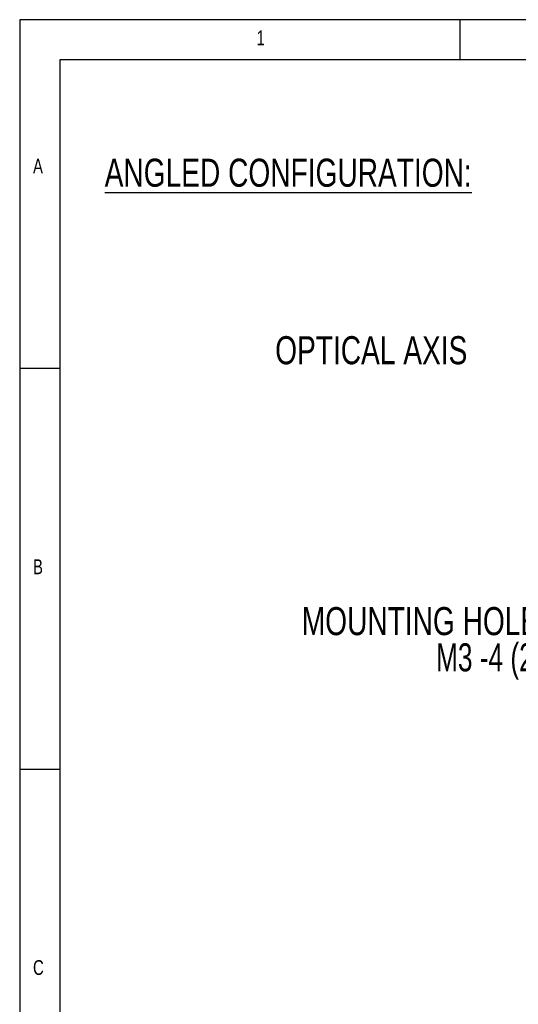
# Model space of a CAD drawing. Extents: x 5 to 415, y 5 to 292.
# Tile 16 of 29: x 5 to 67, y 169 to 292. Entities that reach past the tile are written whole.
import ezdxf

# ---------------------------------------------------------------- set-up
doc = ezdxf.new("R2010")
doc.units = 0
doc.layers.get('0').update_dxf_attribs({"linetype": 'CONTINUOUS'})
doc.styles.add('SLDTEXTSTYLE0', font='TXT', dxfattribs={"width": 0.75})
doc.styles.add('SLDTEXTSTYLE2', font='TXT', dxfattribs={"width": 0.7})

# ---------------------------------------------------------------- blocks, each defined once
blk = doc.blocks.new('SW_NOTE_5')
at = {"color": 0, "linetype": 'CONTINUOUS', "char_height": 3.5, "attachment_point": 3}
for s, insert, style in [('MOUNTING HOLES', (-0.81, 6.37), 'SLDTEXTSTYLE0'), ('M3 -4 (2x)', (-1.1, 1.85), 'SLDTEXTSTYLE2')]:
    blk.add_mtext(s, dxfattribs=dict(at, insert=insert, style=style))
blk = doc.blocks.new('SW_NOTE_6')
at = {"color": 0, "linetype": 'CONTINUOUS', "insert": (-30.61, 1.81), "char_height": 3.5, "attachment_point": 1, "style": 'SLDTEXTSTYLE0'}
blk.add_mtext('OPTICAL AXIS', dxfattribs=at)

msp = doc.modelspace()

# ---------------------------------------------------------------- linework, layer by layer
at = {"color": 7, "linetype": 'CONTINUOUS'}
for p, q in [((415, 292), (5, 292)), ((5, 292), (5, 5)), ((60, 287), (60, 292)), ((409.996, 287), (9.996, 287)), ((9.996, 287), (9.996, 10)), ((10, 248.5), (5, 248.5)), ((5, 198.5), (10, 198.5))]:
    msp.add_line(p, q, dxfattribs=at)

# ---------------------------------------------------------------- block references
for name, p in [('SW_NOTE_6', (67.514, 250.703)), ('SW_NOTE_5', (73.018, 212.343))]:
    msp.add_blockref(name, p, dxfattribs=at)

# ---------------------------------------------------------------- texts
at = {"color": 7, "linetype": 'CONTINUOUS', "attachment_point": 1, "style": 'SLDTEXTSTYLE0'}
for s, insert, char_height in [('1', (34.583, 290.668), 1.852), ('A', (6.667, 274.668), 1.852), ('\\LANGLED CONFIGURATION:', (15.614, 274.66), 3.5), ('B', (6.667, 224.668), 1.852), ('C', (6.667, 174.668), 1.852)]:
    msp.add_mtext(s, dxfattribs=dict(at, insert=insert, char_height=char_height))

doc.saveas('drawing.dxf')
